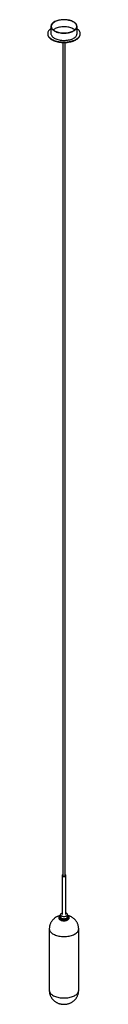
# Paper-space layout '_Trimétrica' of a CAD drawing. Header units: millimetres. Extents: x -50 to 50, y -266 to 2753.
import ezdxf

# ---------------------------------------------------------------- set-up
doc = ezdxf.new("R2010")
doc.units = ezdxf.units.MM

psp = doc.layouts.new('_Trimétrica')

# ---------------------------------------------------------------- linework, layer by layer
at = {"color": 7, "linetype": 'Continuous', "lineweight": 25}
for p, q in [((-40, 2732.2), (-40, 2709.9)), ((40, 2709.9), (40, 2732.2)), ((-50, 2709.9), (-50, 2708.6)), ((50, 2708.6), (50, 2709.9)), ((-3.5, 2683), (-3.5, 128.6)), ((3.5, 128.6), (3.5, 2683)), ((-5.9, 128.6), (-5.9, 8.7)), ((5.8, 8.7), (5.8, 128.6)), ((-15.6, 0.1), (-15.6, -2)), ((-11, 8.7), (-11, 1.8)), ((11, 1.8), (11, 8.7)), ((15.6, -2), (15.6, 0.1)), ((-45, -35.1), (-45, -223.6)), ((45, -223.6), (45, -35.1))]:
    psp.add_line(p, q, dxfattribs=at)
at = {"color": 7, "linetype": 'Continuous', "lineweight": 25, "flags": 128}
for points in [[(-18.7, 2714), (-15.3, 2713.2), (-11.7, 2712.5), (-8.1, 2712), (-4.4, 2711.7), (-0.7, 2711.6), (3.1, 2711.7), (6.8, 2711.9), (10.5, 2712.3), (14, 2712.9), (17.5, 2713.7), (20.8, 2714.6), (23.9, 2715.7), (26.8, 2716.9), (29.4, 2718.3), (31.9, 2719.8), (34, 2721.3), (35.8, 2723), (37.3, 2724.8), (38.5, 2726.6), (39.3, 2728.5), (39.8, 2730.4), (40, 2732.4), (39.8, 2734.3), (39.2, 2736.2), (38.4, 2738.1), (37.1, 2739.9), (35.6, 2741.7), (33.7, 2743.3), (31.5, 2744.9), (29.1, 2746.4), (26.4, 2747.7), (23.4, 2748.9), (20.3, 2750), (17, 2750.9), (13.5, 2751.6), (9.9, 2752.2), (6.3, 2752.6), (2.5, 2752.8), (-1.2, 2752.8), (-4.9, 2752.7), (-8.6, 2752.3), (-12.3, 2751.8), (-15.8, 2751.2), (-19.1, 2750.3), (-22.4, 2749.3), (-25.4, 2748.2), (-28.1, 2746.9), (-30.7, 2745.4), (-33, 2743.9), (-34.9, 2742.3), (-36.6, 2740.5), (-38, 2738.7), (-39, 2736.9), (-39.6, 2735), (-40, 2733), (-39.9, 2731.1), (-39.6, 2729.2), (-38.8, 2727.3), (-37.8, 2725.4), (-36.4, 2723.7), (-34.7, 2721.9), (-32.6, 2720.3), (-30.3, 2718.8), (-27.8, 2717.4), (-24.9, 2716.1), (-21.9, 2715), (-18.7, 2714)], [(-18.2, 2714.5), (-14.8, 2713.6), (-11.3, 2713), (-7.7, 2712.5), (-4.1, 2712.2), (-0.4, 2712.1), (3.3, 2712.2), (7, 2712.5), (10.6, 2712.9), (14.1, 2713.5), (17.5, 2714.3), (20.8, 2715.2), (23.8, 2716.3), (26.6, 2717.6), (29.2, 2718.9), (31.6, 2720.4), (33.6, 2722), (35.3, 2723.7), (36.7, 2725.5), (37.8, 2727.3), (38.5, 2729.2), (38.9, 2731.1), (39, 2733), (38.7, 2734.9), (38, 2736.8), (37, 2738.6), (35.6, 2740.4), (34, 2742.1), (32, 2743.7), (29.7, 2745.2), (27.2, 2746.6), (24.4, 2747.9), (21.4, 2749), (18.2, 2750), (14.8, 2750.8), (11.3, 2751.4), (7.7, 2751.9), (4.1, 2752.2), (0.4, 2752.3), (-3.3, 2752.2), (-7, 2752), (-10.6, 2751.5), (-14.1, 2750.9), (-17.5, 2750.2), (-20.8, 2749.2), (-23.8, 2748.1), (-26.6, 2746.9), (-29.2, 2745.5), (-31.6, 2744), (-33.6, 2742.4), (-35.3, 2740.7), (-36.7, 2739), (-37.8, 2737.1), (-38.5, 2735.3), (-38.9, 2733.4), (-39, 2731.5), (-38.7, 2729.6), (-38, 2727.7), (-37, 2725.8), (-35.6, 2724.1), (-34, 2722.3), (-32, 2720.7), (-29.7, 2719.2), (-27.2, 2717.8), (-24.4, 2716.6), (-21.4, 2715.4), (-18.2, 2714.5)], [(-40, 2725.4), (-41.5, 2724.3), (-43.7, 2722.4), (-45.6, 2720.5), (-47.2, 2718.5), (-48.4, 2716.4), (-49.3, 2714.3), (-49.8, 2712.2), (-50, 2710), (-49.8, 2707.9), (-49.3, 2705.7), (-48.5, 2703.6), (-47.3, 2701.6), (-45.8, 2699.6), (-43.9, 2697.6), (-41.8, 2695.8), (-39.3, 2694), (-36.6, 2692.4), (-33.6, 2690.9), (-30.4, 2689.5), (-27, 2688.2), (-23.3, 2687.2)], [(33, 2721.5), (32, 2722.3), (29.7, 2723.8), (27.2, 2725.2), (24.4, 2726.5), (21.4, 2727.6), (18.2, 2728.6), (14.8, 2729.4), (11.3, 2730), (7.7, 2730.5), (4.1, 2730.8), (0.4, 2730.9), (-3.3, 2730.8), (-7, 2730.6), (-10.6, 2730.1), (-14.1, 2729.5), (-17.5, 2728.7), (-20.8, 2727.8), (-23.8, 2726.7), (-26.6, 2725.5), (-29.2, 2724.1), (-31.6, 2722.6), (-33, 2721.5)], [(-23.3, 2687.2), (-19.6, 2686.2), (-15.6, 2685.5), (-11.6, 2684.9), (-7.5, 2684.5), (-3.3, 2684.2), (0.9, 2684.2), (5, 2684.3), (9.2, 2684.6), (13.3, 2685.1), (17.2, 2685.8), (21.1, 2686.6), (24.8, 2687.6), (28.4, 2688.7), (31.7, 2690), (34.8, 2691.5), (37.7, 2693), (40.3, 2694.7), (42.7, 2696.5), (44.7, 2698.4), (46.4, 2700.4), (47.8, 2702.4), (48.9, 2704.5), (49.6, 2706.6), (49.9, 2708.8), (50, 2710.9), (49.6, 2713.1), (48.9, 2715.2), (47.9, 2717.3), (46.6, 2719.3), (44.9, 2721.3), (42.9, 2723.2), (40.6, 2725), (40, 2725.4)], [(-50, 2708.6), (-49.8, 2706.6), (-49.3, 2704.5), (-48.5, 2702.3), (-47.3, 2700.3), (-45.8, 2698.3), (-43.9, 2696.3), (-41.8, 2694.5), (-39.3, 2692.7), (-36.6, 2691.1), (-33.6, 2689.6), (-30.4, 2688.2), (-27, 2687), (-23.3, 2685.9)], [(-40, 2709.9), (-39.9, 2708.8), (-39.6, 2706.9), (-38.8, 2705), (-37.8, 2703.2), (-36.4, 2701.4), (-34.7, 2699.7), (-32.6, 2698), (-30.3, 2696.5), (-27.8, 2695.1), (-24.9, 2693.8), (-21.9, 2692.7), (-18.7, 2691.7)], [(-23.3, 2685.9), (-19.6, 2684.9), (-15.6, 2684.2), (-11.6, 2683.6), (-7.5, 2683.2), (-3.3, 2683), (0.9, 2682.9), (5, 2683), (9.2, 2683.3), (13.3, 2683.8), (17.2, 2684.5), (21.1, 2685.3), (24.8, 2686.3), (28.4, 2687.4), (31.7, 2688.7), (34.8, 2690.2), (37.7, 2691.7), (40.3, 2693.4), (42.7, 2695.2), (44.7, 2697.1), (46.4, 2699.1), (47.8, 2701.1), (48.9, 2703.2), (49.6, 2705.3), (49.9, 2707.5), (50, 2708.6)], [(-18.7, 2691.7), (-15.3, 2690.9), (-11.7, 2690.2), (-8.1, 2689.8), (-4.4, 2689.5), (-0.7, 2689.3), (3.1, 2689.4), (6.8, 2689.6), (10.5, 2690.1), (14, 2690.6), (17.5, 2691.4), (20.8, 2692.3), (23.9, 2693.4), (26.8, 2694.6), (29.4, 2696), (31.9, 2697.5), (34, 2699.1), (35.8, 2700.7), (37.3, 2702.5), (38.5, 2704.3), (39.3, 2706.2), (39.8, 2708.1), (40, 2709.9)], [(-3.5, 131), (-3.5, 131), (-4.6, 130.5), (-5.3, 129.8), (-5.8, 129.1), (-5.8, 128.3), (-5.5, 127.6), (-4.9, 126.9), (-3.9, 126.3), (-2.7, 125.9)], [(-3.5, 128.6), (-3.5, 128.4), (-3.2, 127.8), (-2.6, 127.3), (-1.6, 127)], [(-2.7, 125.9), (-1.4, 125.6), (0.1, 125.6), (1.6, 125.7), (2.9, 126), (4.1, 126.4), (5, 127), (5.6, 127.7), (5.8, 128.4), (5.7, 129.2), (5.2, 129.9), (4.4, 130.5), (3.5, 131)], [(-1.6, 127), (-0.5, 126.8), (0.6, 126.8), (1.7, 127), (2.6, 127.4), (3.2, 127.9), (3.5, 128.4), (3.5, 128.6)], [(-15.6, 0.3), (-15.6, 0.3), (-15.6, 0.1)], [(-11, 6.2), (-12.2, 5.5), (-13.4, 4.5)], [(-9.7, 11.3), (-10.5, 10.4), (-10.9, 9.4), (-11, 8.4), (-10.7, 7.4), (-10.1, 6.4), (-9.1, 5.5), (-7.9, 4.7), (-6.4, 4.1), (-4.7, 3.6), (-2.8, 3.2), (-0.9, 3), (1.1, 3), (3, 3.2), (4.9, 3.6), (6.5, 4.1), (8, 4.8), (9.2, 5.6), (10.1, 6.5), (10.7, 7.5), (11, 8.5), (10.9, 9.5), (10.4, 10.5), (9.6, 11.4), (8.5, 12.3), (7.2, 13), (5.8, 13.5)], [(-11, 1.8), (-11, 1.5), (-10.7, 0.5), (-10.1, -0.4), (-9.1, -1.3), (-7.9, -2.1), (-6.4, -2.8), (-4.7, -3.3), (-2.8, -3.6), (-0.9, -3.8), (1.1, -3.8), (3, -3.6), (4.9, -3.3), (6.5, -2.7), (8, -2.1), (9.2, -1.3), (10.1, -0.4), (10.7, 0.6), (11, 1.6), (11, 1.8)], [(13, 4.9), (11.9, 5.7), (11, 6.2)], [(-15.6, -2), (-15.5, -2.7), (-15.1, -3.9), (-14.4, -5.1), (-13.3, -6.2), (-11.9, -7.2), (-10.2, -8.1), (-8.3, -8.8), (-6.2, -9.4), (-3.9, -9.8), (-1.6, -10), (0.8, -10), (3.2, -9.9), (5.5, -9.5), (7.6, -9), (9.6, -8.3), (11.4, -7.5), (12.9, -6.5), (14.1, -5.5), (14.9, -4.3), (15.4, -3.1), (15.6, -2)]]:
    psp.add_lwpolyline(points, dxfattribs=at)
at = {"color": 8, "linetype": 'Continuous', "lineweight": 25, "flags": 128}
for points in [[(-15.6, 0.1), (-15.5, -0.9), (-15, -2.1), (-14.1, -3.2), (-13, -4.3), (-11.5, -5.3), (-9.8, -6.1), (-7.8, -6.8), (-5.6, -7.3), (-3.4, -7.7), (-1, -7.9), (1.4, -7.9), (3.7, -7.7), (6, -7.3), (8.1, -6.7), (10.1, -6), (11.8, -5.1), (13.2, -4.1), (14.3, -3.1), (15.1, -1.9), (15.5, -0.7), (15.6, 0.1)], [(-13.4, 4.5), (-14.3, 3.4), (-14.9, 2.2), (-15.2, 1), (-15, -0.1), (-14.6, -1.3), (-13.8, -2.4), (-12.6, -3.5), (-11.2, -4.4), (-9.5, -5.2), (-7.6, -5.9), (-5.5, -6.4), (-3.3, -6.8), (-1, -7), (1.4, -6.9), (3.6, -6.7), (5.8, -6.4), (7.9, -5.8), (9.8, -5.1), (11.4, -4.3), (12.8, -3.3), (13.9, -2.3), (14.7, -1.1), (15.1, 0), (15.1, 1.2), (14.9, 2.4), (14.2, 3.6), (13.2, 4.7), (13, 4.9)], [(-11, 5.6), (-11.8, 4.9), (-12.6, 3.9), (-13.1, 2.8), (-13.3, 1.7), (-13.1, 0.5), (-12.5, -0.6), (-11.6, -1.6), (-10.4, -2.5), (-8.9, -3.4), (-7.2, -4), (-5.2, -4.6), (-3.1, -4.9), (-1, -5.1), (1.2, -5.1), (3.4, -4.9), (5.5, -4.5), (7.4, -4), (9.1, -3.3), (10.6, -2.4), (11.8, -1.5), (12.6, -0.4), (13.1, 0.7), (13.3, 1.8), (13.1, 2.9), (12.5, 4), (11.6, 5.1), (11, 5.6)], [(-11, 5.1), (-11.3, 4.9), (-12.1, 3.9), (-12.6, 2.8), (-12.7, 1.7), (-12.5, 0.6), (-11.9, -0.5), (-11, -1.5), (-9.7, -2.4), (-8.2, -3.2), (-6.4, -3.8), (-4.5, -4.3), (-2.4, -4.6), (-0.2, -4.7), (1.9, -4.7), (4, -4.4), (6, -4), (7.8, -3.3), (9.4, -2.6), (10.7, -1.7), (11.7, -0.7), (12.4, 0.3), (12.7, 1.4), (12.7, 2.5), (12.2, 3.6), (11.5, 4.7), (11, 5.1)], [(-45, -35.1), (-44.9, -36.5), (-44.5, -38.6), (-43.7, -40.6), (-42.6, -42.5), (-41.1, -44.5), (-39.4, -46.3), (-37.3, -48), (-34.9, -49.7), (-32.3, -51.2), (-29.4, -52.6), (-26.2, -53.9), (-22.9, -55), (-19.4, -56), (-15.7, -56.8), (-11.9, -57.4), (-8.1, -57.9), (-4.1, -58.1), (-0.1, -58.2), (3.8, -58.2), (7.8, -57.9), (11.7, -57.4), (15.5, -56.8), (19.1, -56), (22.7, -55.1), (26, -54), (29.2, -52.7), (32.1, -51.3), (34.7, -49.8), (37.1, -48.2), (39.2, -46.4), (41, -44.6), (42.5, -42.7), (43.6, -40.7), (44.4, -38.7), (44.9, -36.7), (45, -35.1)], [(-45, -223.6), (-44.9, -225.1), (-44.5, -227.1), (-43.7, -229.2), (-42.6, -231.1), (-41.1, -233), (-39.4, -234.9), (-37.3, -236.6), (-34.9, -238.3), (-32.3, -239.8), (-29.4, -241.2), (-26.2, -242.5), (-22.9, -243.6), (-19.4, -244.6), (-15.7, -245.4), (-11.9, -246), (-8.1, -246.4), (-4.1, -246.7), (-0.1, -246.8), (3.8, -246.7), (7.8, -246.5), (11.7, -246), (15.5, -245.4), (19.1, -244.6), (22.7, -243.7), (26, -242.6), (29.2, -241.3), (32.1, -239.9), (34.7, -238.4), (37.1, -236.7), (39.2, -235), (41, -233.2), (42.5, -231.3), (43.6, -229.3), (44.4, -227.3), (44.9, -225.3), (45, -223.6)]]:
    psp.add_lwpolyline(points, dxfattribs=at)
at = {"color": 7, "linetype": 'Continuous', "lineweight": 25}
psp.add_arc((-3.1, 3.9), 9.99, 106.2088, 131.8779, dxfattribs=at)
for points, knots in [([(-11, 6.2), (-11.2, 6.2), (-12.6, 5.9), (-15.1, 5.2), (-18.5, 3.9), (-21.7, 2.5), (-24.4, 0.9), (-26, -0.1), (-26.6, -0.5)], [0, 0, 0, 0, 0.0362343, 0.2477916, 0.4574106, 0.6648678, 0.8703524, 1, 1, 1, 1]), ([(-13.6, 4.4), (-13.8, 4.2), (-14.3, 3.6), (-15, 2.6), (-15.5, 1.4), (-15.5, 0.7), (-15.6, 0.4)], [0, 0, 0, 0, 0.16674, 0.478205, 0.783543, 1, 1, 1, 1]), ([(45, -35.1), (45, -34.2), (45, -32.2), (44.6, -29), (43.9, -25.5), (43, -22.1), (41.7, -18.8), (40.3, -15.7), (38.5, -12.8), (36.6, -10), (34.4, -7.3), (32.1, -4.9), (29.6, -2.7), (26.9, -0.6), (24, 1.2), (21, 2.8), (17.9, 4.2), (14.6, 5.3), (12.3, 6), (11.1, 6.3), (11, 6.3)], [0, 0, 0, 0, 0.043304, 0.105275, 0.166616, 0.227371, 0.287583, 0.3473, 0.406573, 0.465459, 0.524028, 0.582368, 0.640585, 0.698816, 0.75723, 0.816032, 0.875457, 0.93575, 0.997131, 1, 1, 1, 1]), ([(15.6, 0), (15.6, 0.1), (15.6, 0.7), (15.4, 1.6), (14.9, 2.8), (14.2, 3.9), (13.4, 4.5), (13.1, 4.8)], [0, 0, 0, 0, 0.059292, 0.29759, 0.535753, 0.77902, 1, 1, 1, 1]), ([(-26.6, -0.5), (-27.5, -1.2), (-29.4, -2.5), (-31.9, -4.8), (-34.3, -7.2), (-36.5, -9.9), (-38.5, -12.7), (-40.2, -15.7), (-41.8, -18.9), (-43, -22.3), (-44, -26), (-44.7, -29.6), (-45, -32.7), (-45, -34.5), (-45, -35.1)], [0, 0, 0, 0, 0.083038, 0.167988, 0.252617, 0.337022, 0.421269, 0.505407, 0.589473, 0.682911, 0.775406, 0.866709, 0.956897, 1, 1, 1, 1]), ([(-45, -223.6), (-45, -224.3), (-45, -226.1), (-44.7, -229.1), (-44.1, -232.6), (-43.2, -236), (-42, -239.3), (-40.5, -242.4), (-38.9, -245.4), (-36.9, -248.3), (-34.8, -250.9), (-32.5, -253.4), (-30, -255.7), (-27.3, -257.7), (-24.5, -259.6), (-21.6, -261.2), (-18.4, -262.7), (-15.2, -263.9), (-11.8, -264.8), (-8.2, -265.6), (-4.6, -266.1), (-0.8, -266.3), (3.1, -266.2), (7, -265.8), (10.8, -265.1), (14.4, -264.1), (17.8, -262.9), (21.1, -261.5), (24.2, -259.8), (27.1, -257.9), (29.9, -255.8), (32.4, -253.5), (34.8, -251), (36.9, -248.3), (38.9, -245.4), (40.5, -242.4), (42, -239.2), (43.2, -235.8), (44.2, -232.1), (44.8, -228.4), (45, -225.6), (45, -224), (45, -223.6)], [0, 0, 0, 0, 0.013604, 0.039657, 0.065441, 0.090977, 0.116281, 0.141374, 0.166277, 0.191013, 0.215611, 0.240105, 0.264539, 0.288968, 0.313461, 0.3381, 0.362982, 0.388212, 0.413883, 0.440064, 0.466785, 0.494051, 0.521901, 0.550422, 0.579686, 0.606002, 0.632089, 0.657907, 0.683473, 0.70883, 0.734024, 0.759098, 0.784086, 0.809011, 0.833893, 0.858745, 0.883577, 0.911119, 0.938381, 0.965295, 0.991884, 1, 1, 1, 1])]:
    psp.add_open_spline(points, degree=3, knots=knots, dxfattribs=at)

doc.saveas('drawing.dxf')
